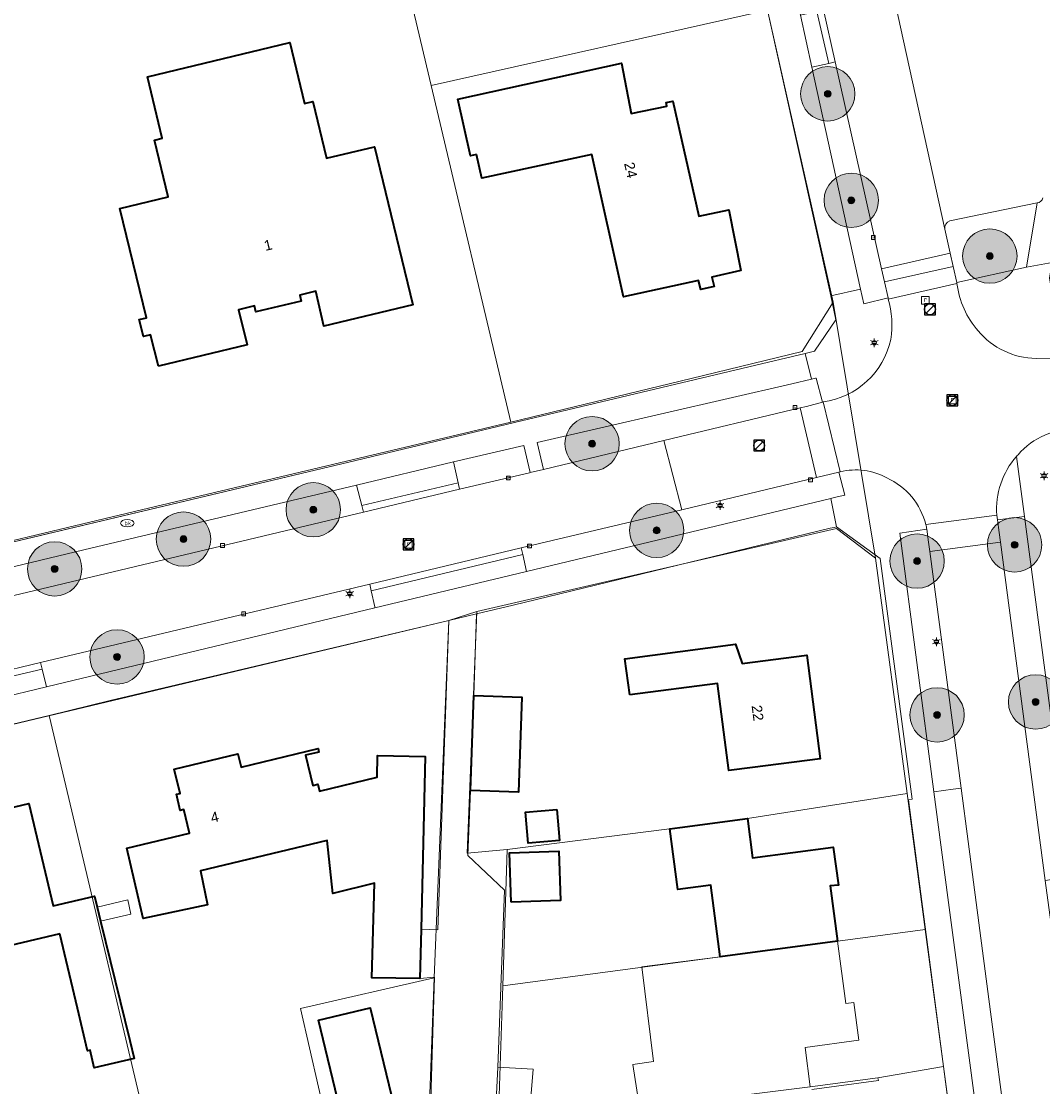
# Model space of a CAD drawing. Header units: metres. Extents: x 163628 to 167676, y 402708 to 405373.
# Tile 116 of 256: x 165422 to 165497, y 403697 to 403776. Entities that reach past the tile are written whole.
import ezdxf
from ezdxf.enums import TextEntityAlignment as Align

# ---------------------------------------------------------------- set-up
doc = ezdxf.new("R2010")
doc.units = ezdxf.units.M
doc.layers.get('0').update_dxf_attribs({"lineweight": 25})
for name, color, linetype, lineweight in [('X-CA190022.004-UO-BGT_Ondergrond$0$GE_203_VGOHaag_Lijn_GEM', 253, 'X-CA190022.004-UO-BGT_Ondergrond$0$Heg', 9), ('X-CA190022.004-UO-BGT_Ondergrond$0$GE_314_WGDRijbaanLokaleweg_Vlak_GEM', 253, 'Continuous', 9), ('X-CA190022.004-UO-BGT_Ondergrond$0$GE_315_WGDRijbaanLokalewegverkeersdrempel_GEM', 253, 'Continuous', 9), ('X-CA190022.004-UO-BGT_Ondergrond$0$GE_317_WGDVoetpad_Vlak_GEM', 253, 'Continuous', 9), ('X-CA190022.004-UO-BGT_Ondergrond$0$GE_322_WGDInrit_Vlak_GEM', 253, 'Continuous', 9), ('X-CA190022.004-UO-BGT_Ondergrond$0$GE_366_OWGBerm_groenvoorziening_Vlak_GEM', 253, 'Continuous', 9), ('X-CA190022.004-UO-BGT_Ondergrond$0$GE_367_OWGBerm_groenvoorziening_grasenk_GEM', 253, 'Continuous', 9), ('X-CA190022.004-UO-BGT_Ondergrond$0$GE_401_OTDErf_Vlak_GEM', 253, 'Continuous', 9), ('X-CA190022.004-UO-BGT_Ondergrond$0$GE_4502_GBKN_Huisnummer_Lijn_GEM', 7, 'Continuous', 9), ('X-CA190022.004-UO-BGT_Ondergrond$0$GE_601_PNDgrondvlakpand_Vlak_MV_GEM', 34, 'Continuous', 35), ('X-CA190022.004-UO-BGT_Ondergrond$0$GE_632_GBILuifel_Inrichtend_Vlak_GEM', 253, 'Continuous', 9), ('X-CA190022.004-UO-BGT_Ondergrond$0$GE_861_PALLichtmast_Punt_GEM', 253, 'Continuous', 9), ('X-CA190022.004-UO-BGT_Ondergrond$0$GE_882_PutBrandkraan_Punt_GEM', 253, 'Continuous', 9), ('X-CA190022.004-UO-BGT_Ondergrond$0$GE_885_PutInspectieofRioolput_Punt_GEM', 253, 'Continuous', 9), ('X-CA190022.004-UO-BGT_Ondergrond$0$GE_886_PutKolk_Punt_GEM', 253, 'Continuous', 9), ('X-CA190022.004-UO-BGT_Ondergrond$0$N-WE-RI-PUT_INSPECTIE-S', 253, 'Continuous', 9), ('X-CA190022.004-UO-DWM_Beplanting$0$B-WE-GR-BOOM-S AFKOMSTIG UIT BGT', 252, 'Continuous', 0), ('X-CA190022.004-UO-KAD_Percelen$0$B-WE-KG-GRENS_PERCEEL-GV', 150, 'Continuous', 9), ('X-CA190022.004-UO-WHM_Riolering gemeente_NLCS$0$B-WE-RI-PUT-S', 214, 'Continuous', 15)]:
    doc.layers.add(name, color=color, linetype=linetype, lineweight=lineweight)
doc.layers.add('X-CA190022.004-UO-DWM_Beplanting$0$N-GV-GR-GRAS-A-200', color=7, linetype='Continuous')
doc.styles.add('X-CA190022.004-UO-BGT_Ondergrond$0$BGT_NAR', font='arial.ttf', dxfattribs={"height": 1})
doc.styles.add('X-CA190022.004-UO-BGT_Ondergrond$0$NLCS-ISO', font='NLCS-ISO.ttf')
doc.linetypes.add('X-CA190022.004-UO-BGT_Ondergrond$0$Heg', pattern='A,5,-1.5,[2,dgnlstyle-meierijstad.shx,S=0.007937,R=45,X=0,Y=0],-1.5', length=8)

# ---------------------------------------------------------------- blocks, each defined once
blk = doc.blocks.new('X-CA190022.004-UO-BGT_Ondergrond$0$SRI-KOLK-SO')
at = {"color": 0, "linetype": 'ByBlock', "lineweight": 18}
blk.add_lwpolyline([(-1.125, -1.125), (1.125, -1.125), (1.125, 1.125), (-1.125, 1.125)], close=True, dxfattribs=at)
at = {"color": 0, "linetype": 'ByBlock', "lineweight": 18, "style": 'X-CA190022.004-UO-BGT_Ondergrond$0$NLCS-ISO'}
blk.add_text('k', height=1.5, dxfattribs=at).set_placement((0, 0), align=Align.MIDDLE_CENTER)
blk = doc.blocks.new('X-CA190022.004-UO-BGT_Ondergrond$0$IMGEOKolk')
at = {"xscale": 5, "yscale": 5, "zscale": 5}
blk.add_blockref('X-CA190022.004-UO-BGT_Ondergrond$0$SRI-KOLK-SO', (0, 0), dxfattribs=at)
blk = doc.blocks.new('X-CA190022.004-UO-BGT_Ondergrond$0$SKL-WATER_BRANDKRAAN_BRANDPUT-SO')
at = {"color": 0, "linetype": 'ByBlock', "lineweight": 18}
blk.add_ellipse((0, 0), major_axis=(2.5, 0), ratio=0.54, dxfattribs=at)
at = {"color": 0, "linetype": 'ByBlock', "lineweight": 18, "style": 'X-CA190022.004-UO-BGT_Ondergrond$0$NLCS-ISO'}
blk.add_text('bk', height=1.5, dxfattribs=at).set_placement((0.16, 0), align=Align.MIDDLE_CENTER)
blk = doc.blocks.new('X-CA190022.004-UO-BGT_Ondergrond$0$IMGEOBrandkraanput')
at = {"xscale": 5, "yscale": 5, "zscale": 5}
blk.add_blockref('X-CA190022.004-UO-BGT_Ondergrond$0$SKL-WATER_BRANDKRAAN_BRANDPUT-SO', (0, 0), dxfattribs=at)
blk = doc.blocks.new('X-CA190022.004-UO-BGT_Ondergrond$0$SRI-PUT_INSPECTIEPUT_RIOOLPUT-SO')
at = {"color": 0, "linetype": 'ByBlock', "lineweight": 18}
blk.add_lwpolyline([(-1.12, -1.12), (1.12, -1.12), (1.12, 1.12), (-1.12, 1.12)], close=True, dxfattribs=at)
at = {"color": 0, "linetype": 'ByBlock', "lineweight": 18, "style": 'X-CA190022.004-UO-BGT_Ondergrond$0$NLCS-ISO'}
blk.add_text('r', height=1.5, dxfattribs=at).set_placement((0, 0.28), align=Align.MIDDLE_CENTER)
blk = doc.blocks.new('X-CA190022.004-UO-BGT_Ondergrond$0$IMGEOInspectierioolput')
at = {"layer": 'X-CA190022.004-UO-BGT_Ondergrond$0$N-WE-RI-PUT_INSPECTIE-S', "xscale": 10, "yscale": 10, "zscale": 10}
blk.add_blockref('X-CA190022.004-UO-BGT_Ondergrond$0$SRI-PUT_INSPECTIEPUT_RIOOLPUT-SO', (0, 0), dxfattribs=at)
blk = doc.blocks.new('X-CA190022.004-UO-BGT_Ondergrond$0$N-SIE-WEG_LICHTMAST-SO')
h = blk.add_hatch(color=256)
h.paths.add_polyline_path([(1.16, 0.5, 0.658505), (-1.16, 0.5)])
h.paths.add_polyline_path([(-1.16, -0.5, 0.658505), (1.16, -0.5)])
at = {"flags": 128}
for points in [[(-2.19, 1.27), (-1.1, 0.63)], [(-1.16, 0.5), (1.16, 0.5)], [(0, 1.27), (0, 2.53)], [(1.1, 0.63), (2.19, 1.27)], [(-2.19, -1.27), (-1.1, -0.63)], [(-1.16, -0.5), (1.16, -0.5)], [(0, -1.27), (0, -2.53)], [(2.19, -1.27), (1.1, -0.63)]]:
    blk.add_lwpolyline(points, dxfattribs=at)
at = {"ltscale": 0.5}
blk.add_circle((0, 0), 1.27, dxfattribs=at)
at = {"style": 'X-CA190022.004-UO-BGT_Ondergrond$0$NLCS-ISO'}
blk.add_attdef('TYPE', text='', height=1.8, dxfattribs=at).set_placement((0, 2.53), align=Align.BOTTOM_CENTER)
blk = doc.blocks.new('X-CA190022.004-UO-BGT_Ondergrond$0$IMGEOLichtmastpaal')
at = {"xscale": 5, "yscale": 5, "zscale": 5}
blk.add_blockref('X-CA190022.004-UO-BGT_Ondergrond$0$N-SIE-WEG_LICHTMAST-SO', (0, 6.4), dxfattribs=at)
blk = doc.blocks.new('X-CA190022.004-UO-WHM_Riolering gemeente_NLCS$0$B-SRI-PUT_BETON-SO')
blk.add_line((-1.41, -1.41), (1.41, 1.41))
at = {"lineweight": -3, "flags": 128}
blk.add_lwpolyline([(2, -2), (2, 2), (-2, 2), (-2, -2)], close=True, dxfattribs=at)
at = {"lineweight": -3}
blk.add_circle((0, 0), 2, dxfattribs=at)
blk = doc.blocks.new('X-CA190022.004-UO-DWM_Beplanting$0$SGR-BOOM_01-SO')
at = {"linetype": 'ByBlock', "lineweight": 18}
h = blk.add_hatch(color=0, dxfattribs=at)
h.dxf.hatch_style = 1
edge = h.paths.add_edge_path()
edge.add_arc((0, 0), 0.25, 0, 360)
at = {"color": 0, "linetype": 'ByBlock', "lineweight": 18}
for radius in [2, 0.25]:
    blk.add_circle((0, 0), radius, dxfattribs=at)
blk = doc.blocks.new('X-CA190022.004-UO-DWM_Beplanting$0$IMGEOBoom')
at = {"transparency": 33554457}
h = blk.add_hatch(color=256, dxfattribs=at)
h.dxf.hatch_style = 1
edge = h.paths.add_edge_path()
edge.add_arc((0, 0), 100, 0, 360)
edge = h.paths.add_edge_path(flags=17)
edge.add_arc((0, 0), 12.5, 0, 360)
h = blk.add_hatch()
h.set_pattern_fill('ANGLE', color=256)
h.set_pattern_definition([(0, (0, 0), (0, 6.985), [5.08, -1.905]), (90, (0, 0), (-6.985, 4e-16), [5.08, -1.905])])
edge = h.paths.add_edge_path(flags=17)
edge.add_arc((0, 0), 12.5, 0, 360)
at = {"layer": 'X-CA190022.004-UO-DWM_Beplanting$0$N-GV-GR-GRAS-A-200'}
h = blk.add_hatch(color=256, dxfattribs=at)
h.dxf.hatch_style = 1
edge = h.paths.add_edge_path(flags=17)
edge.add_arc((0, 0), 12.5, 0, 360)
at = {"xscale": 50, "yscale": 50, "zscale": 50}
blk.add_blockref('X-CA190022.004-UO-DWM_Beplanting$0$SGR-BOOM_01-SO', (0, 0), dxfattribs=at)

msp = doc.modelspace()

# ---------------------------------------------------------------- linework, layer by layer
at = {"layer": 'X-CA190022.004-UO-BGT_Ondergrond$0$GE_203_VGOHaag_Lijn_GEM'}
for p, q in [((165475.327, 403750.358), (165458.109, 403746.262)), ((165446.436, 403743.485), (165411.175, 403735.097)), ((165481.315, 403738.5), (165458.022, 403732.847))]:
    msp.add_line(p, q, dxfattribs=at)
at = {"layer": 'X-CA190022.004-UO-BGT_Ondergrond$0$GE_314_WGDRijbaanLokaleweg_Vlak_GEM', "flags": 128}
for points in [[(165478.305, 403811.974), (165481.96, 403795.79), (165485.43, 403780.168), (165489.74, 403760.491), (165490.137, 403758.733), (165485.103, 403757.574), (165481.697, 403772.782), (165480.837, 403776.605), (165477.651, 403790.821), (165476.805, 403794.698), (165474.217, 403806.45), (165473.354, 403810.267), (165469.938, 403825.724), (165469.082, 403829.58), (165463.884, 403852.941), (165463.532, 403854.483)], [(165489.74, 403760.491), (165485.43, 403780.168)], [(165496.543, 403762.413), (165490.12, 403761.088)], [(165490.358, 403757.752), (165485.318, 403756.62), (165485.103, 403757.574), (165490.137, 403758.733), (165490.358, 403757.752)], [(165485.593, 403755.348), (165490.636, 403756.481)], [(165496.454, 403750.975), (165498.478, 403750.961)], [(165480.8, 403747.778), (165482.055, 403742.651), (165482.011, 403742.64), (165481.966, 403742.629), (165480.817, 403742.352), (165480.325, 403742.233), (165479.112, 403747.339), (165479.568, 403747.456), (165480.748, 403747.757), (165480.8, 403747.778)], [(165482.055, 403742.651), (165480.8, 403747.778)], [(165479.112, 403747.339), (165480.325, 403742.233), (165470.423, 403739.845), (165469.101, 403744.944), (165479.112, 403747.339)], [(165349.903, 403716.559), (165351.407, 403716.917), (165406.178, 403729.955), (165411.581, 403731.241), (165412.323, 403731.418), (165447.01, 403739.675), (165454.078, 403741.357), (165459.206, 403742.577), (165459.264, 403742.591), (165460.237, 403742.823), (165469.101, 403744.944), (165470.423, 403739.845), (165458.603, 403737.043), (165447.464, 403734.39), (165423.27, 403728.628), (165419.588, 403727.751)], [(165495.131, 403743.894), (165495.076, 403743.834), (165495.022, 403743.774)], [(165493.568, 403739.46), (165488.351, 403738.761)], [(165488.351, 403738.761), (165493.568, 403739.46), (165493.625, 403739.102)], [(165493.625, 403739.102), (165493.748, 403738.169), (165493.84, 403737.479), (165488.642, 403736.782), (165488.551, 403737.472), (165488.425, 403738.421)], [(165508.248, 403587.936), (165506.744, 403599.399), (165505.352, 403609.924), (165504.617, 403615.349), (165504.076, 403619.556), (165502.618, 403630.557), (165501.29, 403640.792), (165499.464, 403654.618), (165498.68, 403660.631), (165496.874, 403674.315), (165496.084, 403680.315), (165494.298, 403693.907), (165493.103, 403702.939), (165491.476, 403715.463), (165490.943, 403719.378), (165488.642, 403736.782), (165493.84, 403737.479), (165497.13, 403712.6), (165497.61, 403708.99), (165499.405, 403695.452), (165500.625, 403686.139), (165501.919, 403676.397), (165502.497, 403671.863)], [(165454.882, 403719.207), (165454.67, 403714.429), (165457.368, 403711.88), (165456.881, 403698.86), (165456.726, 403695.909), (165451.95, 403695.96), (165451.989, 403697.341), (165452.22, 403705.49), (165451.151, 403705.397), (165451.24, 403709.02), (165452.47, 403708.97), (165453.285, 403731.719), (165455.322, 403732.204), (165455.119, 403726.203), (165454.882, 403719.207)]]:
    msp.add_lwpolyline(points, dxfattribs=at)
at = {"layer": 'X-CA190022.004-UO-BGT_Ondergrond$0$GE_314_WGDRijbaanLokaleweg_Vlak_GEM', "extrusion": (0, 0, -1)}
msp.add_arc((-165496.487, 403762.872), 0.462, 189.55345, 263.08374, dxfattribs=at)
at = {"layer": 'X-CA190022.004-UO-BGT_Ondergrond$0$GE_314_WGDRijbaanLokaleweg_Vlak_GEM'}
for centre, radius, start, end in [((165490.248, 403760.587), 0.517, 104.35006, 190.69514), ((165497.226, 403757.363), 6.649, 187.6225, 220.91939), ((165478.881, 403753.442), 6.978, 351.28993, 15.85552), ((165496.579, 403756.7), 5.727, 220.14716, 268.74531), ((165479.99, 403753.647), 5.924, 277.86175, 347.70504), ((165499.291, 403740.33), 5.478, 87.74536, 139.41445), ((165499.426, 403739.888), 5.874, 138.57312, 184.17491), ((165483.176, 403737.937), 4.845, 61.44267, 103.37678), ((165483.349, 403737.501), 5.159, 14.14081, 65.45063), ((165483.345, 403737.493), 5.164, 10.34818, 14.20935)]:
    msp.add_arc(centre, radius, start, end, dxfattribs=at)
at = {"layer": 'X-CA190022.004-UO-BGT_Ondergrond$0$GE_315_WGDRijbaanLokalewegverkeersdrempel_GEM', "flags": 128}
msp.add_lwpolyline([(165490.636, 403756.481), (165485.593, 403755.348), (165485.586, 403755.429), (165485.318, 403756.62), (165490.358, 403757.752), (165490.625, 403756.57), (165490.63, 403756.526), (165490.636, 403756.481)], dxfattribs=at)
at = {"layer": 'X-CA190022.004-UO-BGT_Ondergrond$0$GE_317_WGDVoetpad_Vlak_GEM', "flags": 128}
for points in [[(165471.623, 403809.864), (165472.465, 403806.022), (165475.086, 403794.345), (165475.924, 403790.398), (165479.13, 403776.229), (165479.964, 403772.388), (165483.554, 403756.074), (165481.356, 403755.59), (165462.301, 403841.619), (165460.148, 403852.164), (165456.61, 403853.94), (165462.294, 403856.681)], [(165504.57, 403806.727), (165504.809, 403800.559), (165504.776, 403799.861), (165504.133, 403796.118), (165504.103, 403795.945), (165500.882, 403777.188), (165497.641, 403758.03), (165495.753, 403757.704), (165496.543, 403762.413)], [(165490.636, 403756.481), (165490.63, 403756.526), (165490.625, 403756.57), (165495.753, 403757.704), (165497.641, 403758.03), (165497.45, 403756.9)], [(165497.45, 403756.9), (165497.902, 403753.954), (165498.478, 403750.961), (165496.454, 403750.975)], [(165480.8, 403747.778), (165480.748, 403747.757), (165480.297, 403749.54), (165480.237, 403749.525), (165479.939, 403749.454), (165479.488, 403751.348), (165480.17, 403751.51), (165481.746, 403753.829), (165481.356, 403755.59), (165483.554, 403756.074), (165483.789, 403755.007), (165485.586, 403755.429), (165485.593, 403755.348)], [(165348.251, 403716.459), (165346.27, 403723.08), (165350.15, 403720.58), (165359.274, 403722.75), (165371.994, 403725.776), (165405.018, 403733.632), (165411.175, 403735.097), (165446.436, 403743.485), (165458.109, 403746.262), (165475.327, 403750.358), (165479.488, 403751.348), (165479.939, 403749.454), (165478.511, 403749.11), (165459.777, 403744.806), (165460.237, 403742.823), (165459.264, 403742.591), (165458.803, 403744.581), (165453.618, 403743.38), (165446.501, 403741.654)], [(165495.022, 403743.774), (165495.606, 403739.366), (165493.625, 403739.102), (165493.568, 403739.46)], [(165515.779, 403586.237), (165510.784, 403624.183), (165509.958, 403630.479), (165508.282, 403643.285), (165506.316, 403643.026), (165506.165, 403644.069), (165508.145, 403644.335), (165506.411, 403657.508), (165505.91, 403661.403), (165504.487, 403672.142), (165503.883, 403676.648), (165502.617, 403686.395), (165501.39, 403695.703), (165499.616, 403709.264), (165499.12, 403712.854), (165495.606, 403739.366), (165495.022, 403743.774), (165495.076, 403743.834), (165495.131, 403743.894)], [(165504.716, 403584.337), (165501.433, 403609.278), (165501.553, 403609.319), (165500.768, 403615.251), (165500.632, 403615.24), (165487.074, 403718.518), (165487.345, 403718.573), (165484.986, 403736.277), (165481.795, 403738.591), (165481.367, 403740.688), (165481.605, 403740.745), (165482.401, 403740.936), (165481.966, 403742.629), (165482.011, 403742.64), (165482.055, 403742.651)], [(165446.501, 403741.654), (165426.443, 403736.914), (165411.849, 403733.409), (165405.659, 403731.999), (165390.237, 403728.421), (165374.003, 403724.379), (165357.929, 403720.484), (165351.126, 403718.774), (165350.951, 403718.73), (165351.407, 403716.917), (165349.903, 403716.559)], [(165420.018, 403725.96), (165423.698, 403726.844), (165447.848, 403732.641), (165458.99, 403735.316), (165481.367, 403740.688), (165481.795, 403738.591), (165481.61, 403738.556), (165481.315, 403738.5), (165458.022, 403732.847), (165455.322, 403732.204), (165453.285, 403731.719)], [(165488.425, 403738.421), (165486.429, 403738.141), (165488.946, 403719.123), (165489.446, 403715.211), (165491.129, 403702.68), (165492.31, 403693.642), (165494.092, 403680.081), (165494.903, 403674.051)], [(165453.285, 403731.719), (165353.94, 403708.04), (165351.9, 403704.52), (165350.06, 403710.647)]]:
    msp.add_lwpolyline(points, dxfattribs=at)
at = {"layer": 'X-CA190022.004-UO-BGT_Ondergrond$0$GE_317_WGDVoetpad_Vlak_GEM'}
msp.add_arc((165496.487, 403762.872), 0.462, 276.91626, 350.44655, dxfattribs=at)
at = {"layer": 'X-CA190022.004-UO-BGT_Ondergrond$0$GE_317_WGDVoetpad_Vlak_GEM', "extrusion": (0, 0, -1)}
for centre, radius, start, end in [((-165497.226, 403757.363), 6.649, 319.08061, 352.3775), ((-165478.881, 403753.442), 6.978, 164.14448, 188.71007), ((-165496.579, 403756.7), 5.727, 271.25469, 319.85284), ((-165479.99, 403753.647), 5.924, 192.29496, 262.13825), ((-165499.291, 403740.33), 5.478, 40.58555, 92.25464), ((-165499.426, 403739.888), 5.874, 355.82509, 41.42688), ((-165483.176, 403737.937), 4.845, 76.62322, 118.55733), ((-165483.349, 403737.501), 5.159, 114.54937, 165.85919), ((-165483.345, 403737.493), 5.164, 165.79065, 169.65182)]:
    msp.add_arc(centre, radius, start, end, dxfattribs=at)
at = {"layer": 'X-CA190022.004-UO-BGT_Ondergrond$0$GE_322_WGDInrit_Vlak_GEM', "flags": 128}
for points in [[(165480.349, 403776.497), (165481.218, 403772.673), (165479.964, 403772.388), (165479.13, 403776.229), (165480.349, 403776.497)], [(165480.837, 403776.605), (165481.697, 403772.782), (165481.218, 403772.673), (165480.349, 403776.497), (165480.837, 403776.605)], [(165453.967, 403741.845), (165446.885, 403740.159), (165446.501, 403741.654), (165453.618, 403743.38), (165453.967, 403741.845)], [(165454.078, 403741.357), (165447.01, 403739.675), (165446.885, 403740.159), (165453.967, 403741.845), (165454.078, 403741.357)], [(165458.712, 403736.555), (165447.572, 403733.901), (165447.464, 403734.39), (165458.603, 403737.043), (165458.712, 403736.555)], [(165458.99, 403735.316), (165447.848, 403732.641), (165447.834, 403732.707), (165447.572, 403733.901), (165458.712, 403736.555), (165458.99, 403735.316)], [(165423.387, 403728.142), (165419.705, 403727.265), (165419.588, 403727.751), (165423.27, 403728.628), (165423.387, 403728.142)], [(165423.387, 403728.142), (165423.698, 403726.844), (165420.018, 403725.96), (165419.705, 403727.265), (165423.387, 403728.142)]]:
    msp.add_lwpolyline(points, dxfattribs=at)
at = {"layer": 'X-CA190022.004-UO-BGT_Ondergrond$0$GE_366_OWGBerm_groenvoorziening_Vlak_GEM', "flags": 128}
for points in [[(165481.697, 403772.782), (165485.103, 403757.574), (165485.318, 403756.62), (165485.586, 403755.429), (165483.789, 403755.007), (165483.554, 403756.074), (165479.964, 403772.388), (165481.218, 403772.673), (165481.697, 403772.782)], [(165495.606, 403739.366), (165499.12, 403712.854), (165497.626, 403712.663), (165497.13, 403712.6), (165493.84, 403737.479), (165493.748, 403738.169), (165493.625, 403739.102), (165495.606, 403739.366)], [(165488.642, 403736.782), (165490.943, 403719.378), (165490.368, 403719.305), (165488.946, 403719.123), (165486.429, 403738.141), (165488.425, 403738.421), (165488.551, 403737.472), (165488.642, 403736.782)]]:
    msp.add_lwpolyline(points, dxfattribs=at)
at = {"layer": 'X-CA190022.004-UO-BGT_Ondergrond$0$GE_367_OWGBerm_groenvoorziening_grasenk_GEM', "flags": 128}
for points in [[(165496.543, 403762.413), (165495.753, 403757.704), (165490.625, 403756.57), (165490.358, 403757.752), (165490.137, 403758.733), (165489.74, 403760.491)], [(165490.12, 403761.088), (165496.543, 403762.413)], [(165479.112, 403747.339), (165469.101, 403744.944), (165460.237, 403742.823), (165459.777, 403744.806), (165478.511, 403749.11), (165479.939, 403749.454), (165480.237, 403749.525), (165480.297, 403749.54), (165480.748, 403747.757), (165479.568, 403747.456), (165479.112, 403747.339)], [(165458.803, 403744.581), (165459.264, 403742.591), (165459.206, 403742.577), (165454.078, 403741.357), (165453.967, 403741.845), (165453.618, 403743.38), (165458.803, 403744.581)], [(165481.367, 403740.688), (165458.99, 403735.316), (165458.712, 403736.555), (165458.603, 403737.043), (165470.423, 403739.845), (165480.325, 403742.233), (165480.817, 403742.352), (165481.966, 403742.629), (165482.401, 403740.936), (165481.605, 403740.745), (165481.367, 403740.688)], [(165447.01, 403739.675), (165412.323, 403731.418), (165412.206, 403731.91), (165411.849, 403733.409), (165426.443, 403736.914), (165446.501, 403741.654), (165446.885, 403740.159), (165447.01, 403739.675)], [(165447.848, 403732.641), (165423.698, 403726.844), (165423.387, 403728.142), (165423.27, 403728.628), (165447.464, 403734.39), (165447.572, 403733.901), (165447.834, 403732.707), (165447.848, 403732.641)]]:
    msp.add_lwpolyline(points, dxfattribs=at)
at = {"layer": 'X-CA190022.004-UO-BGT_Ondergrond$0$GE_367_OWGBerm_groenvoorziening_grasenk_GEM', "extrusion": (0, 0, -1)}
msp.add_arc((-165490.248, 403760.587), 0.517, 349.30486, 75.64994, dxfattribs=at)
at = {"layer": 'X-CA190022.004-UO-BGT_Ondergrond$0$GE_401_OTDErf_Vlak_GEM', "flags": 128}
for points in [[(165456.61, 403853.94), (165460.148, 403852.164), (165462.301, 403841.619), (165481.356, 403755.59), (165481.746, 403753.829), (165480.17, 403751.51), (165479.488, 403751.348), (165475.327, 403750.358), (165458.109, 403746.262), (165446.436, 403743.485), (165411.175, 403735.097), (165405.018, 403733.632), (165371.994, 403725.776), (165359.274, 403722.75), (165350.15, 403720.58), (165346.27, 403723.08), (165326.91, 403787.77), (165328.86, 403792.06), (165366.847, 403810.46), (165400.609, 403826.814), (165456.61, 403853.94)], [(165431.936, 403750.409), (165431.352, 403752.714), (165430.827, 403752.587), (165430.522, 403753.85), (165431.046, 403753.977), (165429.106, 403762.006), (165432.644, 403762.861), (165431.633, 403767.041), (165432.216, 403767.182), (165431.128, 403771.682), (165441.597, 403774.213), (165442.682, 403769.722), (165443.275, 403769.866), (165444.283, 403765.696), (165447.822, 403766.551), (165450.634, 403754.919), (165444.103, 403753.364), (165443.494, 403755.923), (165442.322, 403755.631), (165442.424, 403755.203), (165439.103, 403754.41), (165439.001, 403754.838), (165437.826, 403754.558), (165438.447, 403751.985), (165431.936, 403750.409)], [(165455.308, 403765.988), (165454.88, 403765.89), (165453.95, 403770.05), (165465.97, 403772.7), (165466.69, 403768.99), (165469.3, 403769.52), (165469.25, 403769.8), (165469.74, 403769.89), (165471.66, 403761.44), (165473.87, 403761.92), (165474.75, 403757.44), (165472.63, 403756.96), (165472.78, 403756.28), (165471.82, 403756.05), (165471.63, 403756.72), (165466.12, 403755.52), (165463.793, 403765.984), (165455.711, 403764.231), (165455.308, 403765.988)], [(165459.118, 403694.252), (165459.488, 403698.722), (165456.881, 403698.86), (165457.368, 403711.88), (165454.67, 403714.429), (165454.882, 403719.207), (165458.409, 403719.088), (165458.646, 403726.084), (165455.119, 403726.203), (165455.322, 403732.204), (165458.022, 403732.847), (165481.315, 403738.5), (165481.61, 403738.556), (165481.795, 403738.591), (165484.986, 403736.277), (165487.345, 403718.573), (165487.074, 403718.518), (165500.632, 403615.24)], [(165353.94, 403708.04), (165453.285, 403731.719), (165452.47, 403708.97), (165451.24, 403709.02), (165451.55, 403721.7), (165448.05, 403721.78), (165448.02, 403720.18), (165443.78, 403719.17), (165443.661, 403719.666), (165443.272, 403719.573), (165442.742, 403721.8), (165443.727, 403722.039), (165443.666, 403722.292), (165438.01, 403720.92), (165437.78, 403721.9), (165433.1, 403720.79), (165433.52, 403718.99), (165433.26, 403718.93), (165433.54, 403717.75), (165433.8, 403717.81), (165434.21, 403716.06), (165429.6, 403714.98), (165430.74, 403710.11), (165430.816, 403709.785), (165435.55, 403710.813), (165435.016, 403713.3), (165444.337, 403715.525), (165444.744, 403711.644), (165447.82, 403712.389), (165447.611, 403705.438), (165451.151, 403705.397), (165452.22, 403705.49), (165451.989, 403697.341)], [(165466.58, 403726.25), (165466.23, 403728.89), (165474.35, 403729.97), (165474.86, 403728.55), (165479.6, 403729.15), (165480.58, 403721.55), (165475.62, 403720.91), (165473.857, 403720.683), (165473.032, 403727.082), (165466.58, 403726.25)], [(165425.988, 403703.205), (165424.688, 403708.677), (165416.889, 403706.842), (165416.146, 403710.001), (165415.78, 403711.55), (165414.63, 403716.42), (165422.41, 403718.25), (165424.2, 403710.73), (165427.23, 403711.45), (165427.42, 403710.64), (165427.677, 403709.599), (165429.841, 403700.815), (165430.15, 403699.497), (165427.21, 403698.808), (165426.906, 403700.103), (165426.718, 403700.059), (165425.988, 403703.205)], [(165461.224, 403717.81), (165461.419, 403715.524), (165459.126, 403715.329), (165458.931, 403717.615), (165461.224, 403717.81)], [(165467.354, 403695.597), (165466.822, 403699.059), (165468.32, 403699.285), (165467.469, 403706.237), (165470.137, 403706.593), (165473.241, 403706.985), (165472.539, 403712.247), (165470.12, 403711.925), (165469.526, 403716.385), (165470.27, 403716.48), (165475.23, 403717.15), (165475.61, 403714.26), (165481.54, 403715.05), (165481.92, 403712.26), (165481.33, 403712.19), (165481.86, 403708.134), (165482.46, 403703.55), (165483.05, 403703.63), (165483.43, 403700.84), (165479.47, 403700.31), (165479.86, 403697.41), (165484.83, 403698.09), (165484.86, 403697.89), (165479.96, 403697.22)], [(165457.855, 403711.005), (165457.737, 403714.626), (165461.373, 403714.745), (165461.491, 403711.124), (165457.855, 403711.005)], [(165449.06, 403696.75), (165447.5, 403703.24), (165443.7, 403702.33), (165445.26, 403695.83), (165445.545, 403694.825), (165442.885, 403694.214), (165442.752, 403694.611), (165440.078, 403693.952), (165440.132, 403693.486), (165437.314, 403692.781), (165437.154, 403693.215), (165434.319, 403692.594), (165434.232, 403692.332), (165431.869, 403691.698), (165416.697, 403688.214)]]:
    msp.add_lwpolyline(points, dxfattribs=at)
at = {"layer": 'X-CA190022.004-UO-BGT_Ondergrond$0$GE_601_PNDgrondvlakpand_Vlak_MV_GEM', "flags": 128}
for points in [[(165431.936, 403750.409), (165431.352, 403752.714), (165430.827, 403752.587), (165430.522, 403753.85), (165431.046, 403753.977), (165429.106, 403762.006), (165432.644, 403762.861), (165431.633, 403767.041), (165432.216, 403767.182), (165431.128, 403771.682), (165441.597, 403774.213), (165442.682, 403769.722), (165443.275, 403769.866), (165444.283, 403765.696), (165447.822, 403766.551), (165450.634, 403754.919), (165444.103, 403753.364), (165443.494, 403755.923), (165442.322, 403755.631), (165442.424, 403755.203), (165439.103, 403754.41), (165439.001, 403754.838), (165437.826, 403754.558), (165438.447, 403751.985), (165431.936, 403750.409)], [(165455.308, 403765.988), (165454.88, 403765.89), (165453.95, 403770.05), (165465.97, 403772.7), (165466.69, 403768.99), (165469.3, 403769.52), (165469.25, 403769.8), (165469.74, 403769.89), (165471.66, 403761.44), (165473.87, 403761.92), (165474.75, 403757.44), (165472.63, 403756.96), (165472.78, 403756.28), (165471.82, 403756.05), (165471.63, 403756.72), (165466.12, 403755.52), (165463.793, 403765.984), (165455.711, 403764.231), (165455.308, 403765.988)], [(165466.58, 403726.25), (165466.23, 403728.89), (165474.35, 403729.97), (165474.86, 403728.55), (165479.6, 403729.15), (165480.58, 403721.55), (165475.62, 403720.91), (165473.857, 403720.683), (165473.032, 403727.082), (165466.58, 403726.25)], [(165455.119, 403726.203), (165458.646, 403726.084), (165458.409, 403719.088), (165454.882, 403719.207), (165455.119, 403726.203)], [(165430.74, 403710.11), (165429.6, 403714.98), (165434.21, 403716.06), (165433.8, 403717.81), (165433.54, 403717.75), (165433.26, 403718.93), (165433.52, 403718.99), (165433.1, 403720.79), (165437.78, 403721.9), (165438.01, 403720.92), (165443.666, 403722.292), (165443.727, 403722.039), (165442.742, 403721.8), (165443.272, 403719.573), (165443.661, 403719.666), (165443.78, 403719.17), (165448.02, 403720.18), (165448.05, 403721.78), (165451.55, 403721.7), (165451.24, 403709.02), (165451.151, 403705.397), (165447.611, 403705.438), (165447.82, 403712.389), (165444.744, 403711.644), (165444.337, 403715.525), (165435.016, 403713.3), (165435.55, 403710.813), (165430.816, 403709.785), (165430.74, 403710.11)], [(165424.688, 403708.677), (165416.889, 403706.842), (165416.146, 403710.001), (165415.78, 403711.55), (165414.63, 403716.42), (165422.41, 403718.25), (165424.2, 403710.73), (165427.23, 403711.45), (165427.42, 403710.64), (165427.677, 403709.599), (165429.841, 403700.815), (165430.15, 403699.497), (165427.21, 403698.808), (165426.906, 403700.103), (165426.718, 403700.059), (165425.988, 403703.205), (165424.688, 403708.677)], [(165461.224, 403717.81), (165461.419, 403715.524), (165459.126, 403715.329), (165458.931, 403717.615), (165461.224, 403717.81)], [(165470.27, 403716.48), (165475.23, 403717.15), (165475.61, 403714.26), (165481.54, 403715.05), (165481.92, 403712.26), (165481.33, 403712.19), (165481.86, 403708.134), (165473.241, 403706.985), (165472.539, 403712.247), (165470.12, 403711.925), (165469.526, 403716.385), (165470.27, 403716.48)], [(165457.855, 403711.005), (165457.737, 403714.626), (165461.373, 403714.745), (165461.491, 403711.124), (165457.855, 403711.005)], [(165445.26, 403695.83), (165443.7, 403702.33), (165447.5, 403703.24), (165449.06, 403696.75), (165445.26, 403695.83)]]:
    msp.add_lwpolyline(points, dxfattribs=at)
at = {"layer": 'X-CA190022.004-UO-BGT_Ondergrond$0$GE_632_GBILuifel_Inrichtend_Vlak_GEM', "flags": 128}
msp.add_lwpolyline([(165427.677, 403709.599), (165427.42, 403710.64), (165429.67, 403711.17), (165429.912, 403710.12), (165427.677, 403709.599)], dxfattribs=at)
at = {"layer": 'X-CA190022.004-UO-KAD_Percelen$0$B-WE-KG-GRENS_PERCEEL-GV', "flags": 128}
for points in [[(165451.989, 403771.06), (165476.721, 403776.593), (165474.352, 403787.415), (165472.909, 403794.011), (165447.877, 403788.458)], [(165430.386, 403789.186), (165430.445, 403788.999), (165416.219, 403783.512), (165411.111, 403781.367), (165406.943, 403779.636), (165417.244, 403736.634), (165426.893, 403738.932), (165431.213, 403739.961), (165457.839, 403746.302), (165451.989, 403771.06), (165447.877, 403788.458), (165447.705, 403789.191), (165438.649, 403787.139), (165437.817, 403790.81), (165434.218, 403790.031)], [(165451.989, 403771.06), (165457.839, 403746.302), (165471.092, 403749.508), (165479.271, 403751.487), (165481.531, 403755.119), (165476.721, 403776.593)], [(165391.917, 403717.093), (165408.458, 403721.036), (165423.895, 403724.715), (165428.377, 403725.818), (165453.285, 403731.719), (165455.345, 403732.374), (165481.79, 403738.476), (165484.652, 403736.3), (165481.531, 403755.119), (165479.271, 403751.487), (165471.092, 403749.508), (165457.839, 403746.302), (165431.213, 403739.961), (165426.893, 403738.932), (165417.244, 403736.634), (165396.598, 403731.696), (165374.404, 403726.389), (165371.68, 403725.783), (165350.191, 403720.664), (165346.422, 403722.843), (165351.9, 403704.52), (165353.94, 403708.04), (165376.242, 403713.357), (165380.334, 403714.316)], [(165484.652, 403736.3), (165481.79, 403738.476), (165455.345, 403732.374), (165454.637, 403714.589), (165457.577, 403714.86), (165470.27, 403716.48), (165475.23, 403717.15), (165486.968, 403718.984)], [(165431.752, 403691.607), (165444.361, 403694.509), (165442.377, 403703.185), (165452.205, 403705.435), (165453.285, 403731.719), (165428.377, 403725.818), (165423.895, 403724.715)], [(165423.895, 403724.715), (165408.458, 403721.036), (165411.85, 403707.15), (165413.01, 403702.28), (165416.208, 403688.054), (165423.486, 403689.705), (165431.752, 403691.607)], [(165488.305, 403708.993), (165486.968, 403718.984), (165475.23, 403717.15), (165470.27, 403716.48), (165457.577, 403714.86), (165457.253, 403704.853)], [(165488.305, 403708.993), (165457.253, 403704.853), (165456.919, 403694.562), (165479.86, 403697.41), (165484.83, 403698.09), (165489.653, 403698.916)], [(165452.205, 403705.435), (165442.377, 403703.185), (165444.361, 403694.509), (165451.856, 403696.234)], [(165491.058, 403688.169), (165490.49, 403692.661), (165489.653, 403698.916), (165484.83, 403698.09), (165479.86, 403697.41), (165456.919, 403694.562), (165456.735, 403688.873), (165456.547, 403683.589)]]:
    msp.add_lwpolyline(points, close=True, dxfattribs=at)
for points in [[(165476.721, 403776.593), (165481.531, 403755.119), (165484.652, 403736.3), (165486.968, 403718.984), (165488.305, 403708.993), (165489.653, 403698.916), (165490.49, 403692.661)], [(165417.529, 403607.564), (165454.277, 403617.552), (165454.684, 403629.677), (165455.057, 403640.774), (165455.44, 403652.192), (165455.537, 403655.065), (165455.797, 403662.421), (165456.149, 403672.333), (165456.547, 403683.589), (165456.735, 403688.873), (165456.919, 403694.562), (165457.253, 403704.853), (165457.577, 403714.86), (165454.637, 403714.589), (165455.345, 403732.374), (165453.285, 403731.719), (165452.205, 403705.435), (165451.856, 403696.234), (165444.361, 403694.509), (165431.752, 403691.607), (165423.486, 403689.705), (165416.208, 403688.054)]]:
    msp.add_lwpolyline(points, dxfattribs=at)

# ---------------------------------------------------------------- block references
at = {"layer": 'X-CA190022.004-UO-BGT_Ondergrond$0$GE_861_PALLichtmast_Punt_GEM', "xscale": 0.025, "yscale": 0.025, "zscale": 0.025}
for p in [(165484.562, 403751.976), (165497.044, 403742.189), (165473.222, 403740.005), (165445.995, 403733.517), (165489.125, 403729.99)]:
    msp.add_blockref('X-CA190022.004-UO-BGT_Ondergrond$0$IMGEOLichtmastpaal', p, dxfattribs=at)
at = {"layer": 'X-CA190022.004-UO-BGT_Ondergrond$0$GE_882_PutBrandkraan_Punt_GEM', "xscale": 0.04, "yscale": 0.04, "zscale": 0.02}
msp.add_blockref('X-CA190022.004-UO-BGT_Ondergrond$0$IMGEOBrandkraanput', (165429.641, 403738.866), dxfattribs=at)
at = {"layer": 'X-CA190022.004-UO-BGT_Ondergrond$0$GE_885_PutInspectieofRioolput_Punt_GEM', "xscale": 0.025, "yscale": 0.025, "zscale": 0.025}
for p in [(165488.314, 403755.25), (165490.298, 403747.914), (165450.318, 403737.317)]:
    msp.add_blockref('X-CA190022.004-UO-BGT_Ondergrond$0$IMGEOInspectierioolput', p, dxfattribs=at)
at = {"layer": 'X-CA190022.004-UO-BGT_Ondergrond$0$GE_886_PutKolk_Punt_GEM', "xscale": 0.025, "yscale": 0.025, "zscale": 0.025}
for p in [(165484.495, 403759.869), (165478.738, 403747.373), (165457.659, 403742.188), (165479.867, 403742.056), (165436.647, 403737.221), (165459.211, 403737.19), (165438.196, 403732.195)]:
    msp.add_blockref('X-CA190022.004-UO-BGT_Ondergrond$0$IMGEOKolk', p, dxfattribs=at)
at = {"layer": 'X-CA190022.004-UO-DWM_Beplanting$0$B-WE-GR-BOOM-S AFKOMSTIG UIT BGT', "xscale": 0.02, "yscale": 0.02, "zscale": 0.02}
for p in [(165481.14, 403770.437), (165482.87, 403762.607), (165493.055, 403758.508), (165463.816, 403744.71), (165443.317, 403739.852), (165433.776, 403737.694), (165468.562, 403738.339), (165494.881, 403737.275), (165487.711, 403736.079), (165424.302, 403735.505), (165428.888, 403729.028), (165496.419, 403725.719), (165489.18, 403724.769)]:
    msp.add_blockref('X-CA190022.004-UO-DWM_Beplanting$0$IMGEOBoom', p, dxfattribs=at)
at = {"layer": 'X-CA190022.004-UO-WHM_Riolering gemeente_NLCS$0$B-WE-RI-PUT-S', "xscale": 0.2, "yscale": 0.2, "zscale": 0.2}
for p in [(165488.656, 403754.592), (165490.304, 403747.904), (165476.096, 403744.576), (165450.32, 403737.312)]:
    msp.add_blockref('X-CA190022.004-UO-WHM_Riolering gemeente_NLCS$0$B-SRI-PUT_BETON-SO', p, dxfattribs=at)

# ---------------------------------------------------------------- texts
at = {"layer": 'X-CA190022.004-UO-BGT_Ondergrond$0$GE_4502_GBKN_Huisnummer_Lijn_GEM', "style": 'X-CA190022.004-UO-BGT_Ondergrond$0$BGT_NAR'}
for s, rotation, p in [('24', 282.8, (165466.658, 403764.831)), ('1', 13.4, (165439.99, 403759.315)), ('22', 277.4, (165475.987, 403724.908)), ('4', 13.3, (165436.064, 403717.253))]:
    msp.add_text(s, height=0.75, rotation=rotation, dxfattribs=at).set_placement(p, align=Align.MIDDLE_CENTER)

doc.saveas('drawing.dxf')
